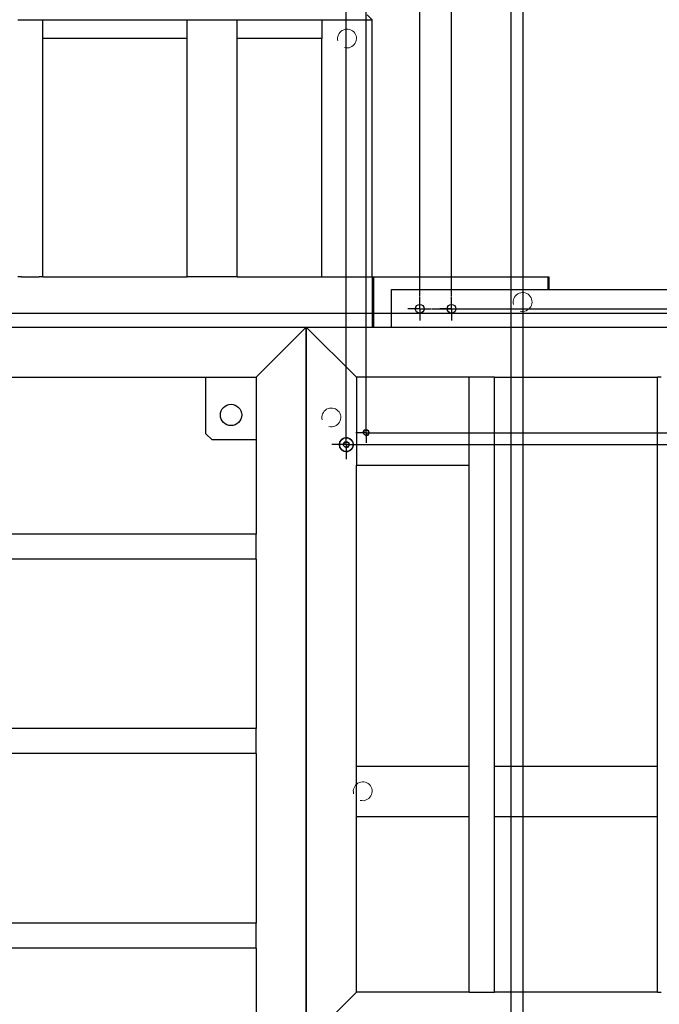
# Model space of a CAD drawing. Header units: millimetres. Extents: x 0 to 841, y 0 to 594.
# Tile 223 of 231: x 195 to 273, y 243 to 363. Entities that reach past the tile are written whole.
import ezdxf

# ---------------------------------------------------------------- set-up
doc = ezdxf.new("R2010")
doc.units = ezdxf.units.MM
doc.header["$PDSIZE"] = -1
doc.linetypes.add('CENTERX2', pattern=[20.32, 12.7, -2.54, 2.54, -2.54])
for name, color, linetype in [('COTES', 1, 'Continuous'), ('TRAIT-FINS', 9, 'Continuous'), ('TRAIT-MIXTES', 3, 'CENTERX2')]:
    doc.layers.add(name, color=color, linetype=linetype)
doc.layers.add('TRAIT-FORT', color=4, linetype='Continuous', lineweight=25)
doc.styles.add('SLDTEXTSTYLE0', font='TXT', dxfattribs={"width": 0.75})
doc.dimstyles.new('SLDDIMSTYLE1', dxfattribs={"dimtxt": 3, "dimasz": 2, "dimexe": 0, "dimexo": 0.0625, "dimgap": 0.75, "dimtad": 0, "dimtih": 1, "dimtoh": 1, "dimdec": 1, "dimlfac": 13, "dimrnd": 1e-09, "dimzin": 12, "dimdsep": 46, "dimtxsty": 'SLDTEXTSTYLE0', "dimsah": 1, "dimcen": 0.09, "dimadec": 0, "dimazin": 3, "dimtfac": 1, "dimtdec": 1, "dimtofl": 0, "dimtmove": 0, "dimatfit": 3, "dimfxl": 1, "dimfrac": 2, "dimtolj": 1, "dimtzin": 12, "dimarcsym": 0})

# ---------------------------------------------------------------- blocks, each defined once
blk = doc.blocks.new('_D_14')
at = {"layer": 'COTES', "color": 0, "lineweight": -2, "transparency": 16777216}
blk.add_line((325.59, 324.05), (325.59, 106.4), dxfattribs=at)
at = {"layer": 'Defpoints', "color": 0, "transparency": 16777216}
for p in [(325.59, 324.12), (125.12, 138.45), (325.59, 106.4)]:
    blk.add_point(p, dxfattribs=at)
at = {"layer": 'COTES', "color": 0, "transparency": 16777216, "insert": (325.59, 100.59), "char_height": 3, "attachment_point": 5, "rotation": 90, "style": 'SLDTEXTSTYLE0'}
blk.add_mtext('\\A1;2606.1', dxfattribs=at)
blk = doc.blocks.new('_D_23')
at = {"layer": 'COTES', "color": 0, "lineweight": -2, "transparency": 16777216}
for p, q in [((218.24, 434.93), (218.24, 438.93)), ((226.43, 430.93), (218.24, 434.93)), ((226.43, 415.11), (226.43, 430.93))]:
    blk.add_line(p, q, dxfattribs=at)
at = {"layer": 'Defpoints', "color": 0, "transparency": 16777216}
for p in [(218.24, 438.93), (226.43, 415.05), (125.12, 138.45)]:
    blk.add_point(p, dxfattribs=at)
at = {"layer": 'COTES', "color": 0, "transparency": 16777216, "insert": (218.24, 444.18), "char_height": 3, "attachment_point": 5, "rotation": 90, "style": 'SLDTEXTSTYLE0'}
blk.add_mtext('\\A1;1317.1', dxfattribs=at)
blk = doc.blocks.new('_D_24')
at = {"layer": 'COTES', "color": 0, "lineweight": -2, "transparency": 16777216}
for p, q in [((223.05, 434.93), (223.05, 438.93)), ((230.34, 430.93), (223.05, 434.93)), ((230.34, 415.11), (230.34, 430.93))]:
    blk.add_line(p, q, dxfattribs=at)
at = {"layer": 'Defpoints', "color": 0, "transparency": 16777216}
for p in [(223.05, 438.93), (230.34, 415.05), (125.12, 138.45)]:
    blk.add_point(p, dxfattribs=at)
at = {"layer": 'COTES', "color": 0, "transparency": 16777216, "insert": (223.05, 444.93), "char_height": 3, "attachment_point": 5, "rotation": 90, "style": 'SLDTEXTSTYLE0'}
blk.add_mtext('\\A1;1367.9', dxfattribs=at)
blk = doc.blocks.new('_D_25')
at = {"layer": 'COTES', "color": 0, "lineweight": -2, "transparency": 16777216}
for p, q in [((227.86, 434.93), (227.86, 438.93)), ((235.02, 430.93), (227.86, 434.93)), ((235.02, 311.4), (235.02, 430.93))]:
    blk.add_line(p, q, dxfattribs=at)
at = {"layer": 'Defpoints', "color": 0, "transparency": 16777216}
for p in [(227.86, 438.93), (235.02, 311.34), (125.12, 138.45)]:
    blk.add_point(p, dxfattribs=at)
at = {"layer": 'COTES', "color": 0, "transparency": 16777216, "insert": (227.86, 444.93), "char_height": 3, "attachment_point": 5, "rotation": 90, "style": 'SLDTEXTSTYLE0'}
blk.add_mtext('\\A1;1428.7', dxfattribs=at)
blk = doc.blocks.new('_D_26')
at = {"layer": 'COTES', "color": 0, "lineweight": -2, "transparency": 16777216}
for p, q in [((232.67, 434.93), (232.67, 438.93)), ((237.46, 430.93), (232.67, 434.93)), ((237.46, 312.87), (237.46, 430.93))]:
    blk.add_line(p, q, dxfattribs=at)
at = {"layer": 'Defpoints', "color": 0, "transparency": 16777216}
for p in [(232.67, 438.93), (237.46, 312.8), (125.12, 138.45)]:
    blk.add_point(p, dxfattribs=at)
at = {"layer": 'COTES', "color": 0, "transparency": 16777216, "insert": (232.67, 444.74), "char_height": 3, "attachment_point": 5, "rotation": 90, "style": 'SLDTEXTSTYLE0'}
blk.add_mtext('\\A1;1460.5', dxfattribs=at)
blk = doc.blocks.new('_D_27')
at = {"layer": 'COTES', "color": 0, "lineweight": -2, "transparency": 16777216}
for p, q in [((237.48, 434.93), (237.48, 438.93)), ((240.73, 430.93), (237.48, 434.93)), ((240.73, 369.33), (240.73, 430.93))]:
    blk.add_line(p, q, dxfattribs=at)
at = {"layer": 'Defpoints', "color": 0, "transparency": 16777216}
for p in [(237.48, 438.93), (240.73, 369.27), (125.12, 138.45)]:
    blk.add_point(p, dxfattribs=at)
at = {"layer": 'COTES', "color": 0, "transparency": 16777216, "insert": (237.48, 444.74), "char_height": 3, "attachment_point": 5, "rotation": 90, "style": 'SLDTEXTSTYLE0'}
blk.add_mtext('\\A1;1502.9', dxfattribs=at)
blk = doc.blocks.new('_D_28')
at = {"layer": 'COTES', "color": 0, "lineweight": -2, "transparency": 16777216}
for p, q in [((242.29, 434.93), (242.29, 438.93)), ((244.03, 430.93), (242.29, 434.93)), ((244.03, 329.53), (244.03, 430.93))]:
    blk.add_line(p, q, dxfattribs=at)
at = {"layer": 'Defpoints', "color": 0, "transparency": 16777216}
for p in [(242.29, 438.93), (244.03, 329.47), (125.12, 138.45)]:
    blk.add_point(p, dxfattribs=at)
at = {"layer": 'COTES', "color": 0, "transparency": 16777216, "insert": (242.29, 444.93), "char_height": 3, "attachment_point": 5, "rotation": 90, "style": 'SLDTEXTSTYLE0'}
blk.add_mtext('\\A1;1545.9', dxfattribs=at)
blk = doc.blocks.new('_D_29')
at = {"layer": 'COTES', "color": 0, "lineweight": -2, "transparency": 16777216}
for p, q in [((247.1, 434.93), (247.1, 438.93)), ((247.94, 430.93), (247.1, 434.93)), ((247.94, 329.53), (247.94, 430.93))]:
    blk.add_line(p, q, dxfattribs=at)
at = {"layer": 'Defpoints', "color": 0, "transparency": 16777216}
for p in [(247.1, 438.93), (247.94, 329.47), (125.12, 138.45)]:
    blk.add_point(p, dxfattribs=at)
at = {"layer": 'COTES', "color": 0, "transparency": 16777216, "insert": (247.1, 444.93), "char_height": 3, "attachment_point": 5, "rotation": 90, "style": 'SLDTEXTSTYLE0'}
blk.add_mtext('\\A1;1596.7', dxfattribs=at)
blk = doc.blocks.new('_D_30')
at = {"layer": 'COTES', "color": 0, "lineweight": -2, "transparency": 16777216}
for p, q in [((251.91, 434.93), (251.91, 438.93)), ((255.25, 430.93), (251.91, 434.93)), ((255.25, 208.28), (255.25, 430.93))]:
    blk.add_line(p, q, dxfattribs=at)
at = {"layer": 'Defpoints', "color": 0, "transparency": 16777216}
for p in [(251.91, 438.93), (255.25, 208.22), (125.12, 138.45)]:
    blk.add_point(p, dxfattribs=at)
at = {"layer": 'COTES', "color": 0, "transparency": 16777216, "insert": (251.91, 444.56), "char_height": 3, "attachment_point": 5, "rotation": 90, "style": 'SLDTEXTSTYLE0'}
blk.add_mtext('\\A1;1691.8', dxfattribs=at)
blk = doc.blocks.new('_D_31')
at = {"layer": 'COTES', "color": 0, "lineweight": -2, "transparency": 16777216}
blk.add_line((256.72, 206.33), (256.72, 438.93), dxfattribs=at)
at = {"layer": 'Defpoints', "color": 0, "transparency": 16777216}
for p in [(256.72, 438.93), (256.72, 206.26), (125.12, 138.45)]:
    blk.add_point(p, dxfattribs=at)
at = {"layer": 'COTES', "color": 0, "transparency": 16777216, "insert": (256.72, 444.37), "char_height": 3, "attachment_point": 5, "rotation": 90, "style": 'SLDTEXTSTYLE0'}
blk.add_mtext('\\A1;1710.8', dxfattribs=at)
blk = doc.blocks.new('_D_52')
at = {"layer": 'COTES', "color": 0, "lineweight": -2, "transparency": 16777216}
for p, q in [((332.44, 243.03), (336.44, 244.66)), ((336.44, 244.66), (340.44, 244.66)), ((325.65, 243.03), (332.44, 243.03))]:
    blk.add_line(p, q, dxfattribs=at)
at = {"layer": 'Defpoints', "color": 0, "transparency": 16777216}
for p in [(340.44, 244.66), (325.59, 243.03), (125.12, 138.45)]:
    blk.add_point(p, dxfattribs=at)
at = {"layer": 'COTES', "color": 0, "transparency": 16777216, "insert": (346.44, 244.66), "char_height": 3, "attachment_point": 5, "style": 'SLDTEXTSTYLE0'}
blk.add_mtext('\\A1;1359.6', dxfattribs=at)
blk = doc.blocks.new('_D_53')
at = {"layer": 'COTES', "color": 0, "lineweight": -2, "transparency": 16777216}
for p, q in [((235.08, 311.34), (332.44, 311.34)), ((332.44, 311.34), (336.44, 307.88)), ((336.44, 307.88), (340.44, 307.88))]:
    blk.add_line(p, q, dxfattribs=at)
at = {"layer": 'Defpoints', "color": 0, "transparency": 16777216}
for p in [(235.02, 311.34), (340.44, 307.88), (125.12, 138.45)]:
    blk.add_point(p, dxfattribs=at)
at = {"layer": 'COTES', "color": 0, "transparency": 16777216, "insert": (346.81, 307.88), "char_height": 3, "attachment_point": 5, "style": 'SLDTEXTSTYLE0'}
blk.add_mtext('\\A1;2247.6', dxfattribs=at)
blk = doc.blocks.new('_D_54')
at = {"layer": 'COTES', "color": 0, "lineweight": -2, "transparency": 16777216}
for p, q in [((237.53, 312.8), (332.44, 312.8)), ((332.44, 312.8), (336.44, 312.46)), ((336.44, 312.46), (340.44, 312.46))]:
    blk.add_line(p, q, dxfattribs=at)
at = {"layer": 'Defpoints', "color": 0, "transparency": 16777216}
for p in [(237.46, 312.8), (340.44, 312.46), (125.12, 138.45)]:
    blk.add_point(p, dxfattribs=at)
at = {"layer": 'COTES', "color": 0, "transparency": 16777216, "insert": (346.81, 312.46), "char_height": 3, "attachment_point": 5, "style": 'SLDTEXTSTYLE0'}
blk.add_mtext('\\A1;2266.6', dxfattribs=at)
blk = doc.blocks.new('_D_55')
at = {"layer": 'COTES', "color": 0, "lineweight": -2, "transparency": 16777216}
for p, q in [((325.65, 320.21), (332.44, 320.21)), ((332.44, 320.21), (336.44, 317.27)), ((336.44, 317.27), (340.44, 317.27))]:
    blk.add_line(p, q, dxfattribs=at)
at = {"layer": 'Defpoints', "color": 0, "transparency": 16777216}
for p in [(325.59, 320.21), (340.44, 317.27), (125.12, 138.45)]:
    blk.add_point(p, dxfattribs=at)
at = {"layer": 'COTES', "color": 0, "transparency": 16777216, "insert": (346.81, 317.27), "char_height": 3, "attachment_point": 5, "style": 'SLDTEXTSTYLE0'}
blk.add_mtext('\\A1;2362.9', dxfattribs=at)
blk = doc.blocks.new('_D_56')
at = {"layer": 'COTES', "color": 0, "lineweight": -2, "transparency": 16777216}
for p, q in [((325.65, 324.12), (332.44, 324.12)), ((332.44, 324.12), (336.44, 322.08)), ((336.44, 322.08), (340.44, 322.08))]:
    blk.add_line(p, q, dxfattribs=at)
at = {"layer": 'Defpoints', "color": 0, "transparency": 16777216}
for p in [(325.59, 324.12), (340.44, 322.08), (125.12, 138.45)]:
    blk.add_point(p, dxfattribs=at)
at = {"layer": 'COTES', "color": 0, "transparency": 16777216, "insert": (346.44, 322.08), "char_height": 3, "attachment_point": 5, "style": 'SLDTEXTSTYLE0'}
blk.add_mtext('\\A1;2413.7', dxfattribs=at)
blk = doc.blocks.new('_D_57')
at = {"layer": 'COTES', "color": 0, "lineweight": -2, "transparency": 16777216}
for p, q in [((147.31, 327.48), (332.44, 327.48)), ((332.44, 327.48), (336.44, 326.89)), ((336.44, 326.89), (340.44, 326.89))]:
    blk.add_line(p, q, dxfattribs=at)
at = {"layer": 'Defpoints', "color": 0, "transparency": 16777216}
for p in [(147.24, 327.48), (340.44, 326.89), (125.12, 138.45)]:
    blk.add_point(p, dxfattribs=at)
at = {"layer": 'COTES', "color": 0, "transparency": 16777216, "insert": (346.81, 326.89), "char_height": 3, "attachment_point": 5, "style": 'SLDTEXTSTYLE0'}
blk.add_mtext('\\A1;2457.4', dxfattribs=at)
blk = doc.blocks.new('_D_58')
at = {"layer": 'COTES', "color": 0, "lineweight": -2, "transparency": 16777216}
for p, q in [((332.44, 328), (336.44, 331.7)), ((336.44, 331.7), (340.44, 331.7)), ((245.56, 328), (332.44, 328))]:
    blk.add_line(p, q, dxfattribs=at)
at = {"layer": 'Defpoints', "color": 0, "transparency": 16777216}
for p in [(340.44, 331.7), (245.49, 328), (125.12, 138.45)]:
    blk.add_point(p, dxfattribs=at)
at = {"layer": 'COTES', "color": 0, "transparency": 16777216, "insert": (346.81, 331.7), "char_height": 3, "attachment_point": 5, "style": 'SLDTEXTSTYLE0'}
blk.add_mtext('\\A1;2464.2', dxfattribs=at)
blk = doc.blocks.new('_D_59')
at = {"layer": 'COTES', "color": 0, "lineweight": -2, "transparency": 16777216}
for p, q in [((242.25, 367.81), (332.44, 367.81)), ((332.44, 367.81), (336.44, 367.36)), ((336.44, 367.36), (340.44, 367.36))]:
    blk.add_line(p, q, dxfattribs=at)
at = {"layer": 'Defpoints', "color": 0, "transparency": 16777216}
for p in [(242.19, 367.81), (340.44, 367.36), (125.12, 138.45)]:
    blk.add_point(p, dxfattribs=at)
at = {"layer": 'COTES', "color": 0, "transparency": 16777216, "insert": (346.44, 367.36), "char_height": 3, "attachment_point": 5, "style": 'SLDTEXTSTYLE0'}
blk.add_mtext('\\A1;2981.7', dxfattribs=at)
blk = doc.blocks.new('_D_60')
at = {"layer": 'COTES', "color": 0, "lineweight": -2, "transparency": 16777216}
for p, q in [((332.44, 371.72), (336.44, 372.17)), ((336.44, 372.17), (340.44, 372.17)), ((242.25, 371.72), (332.44, 371.72))]:
    blk.add_line(p, q, dxfattribs=at)
at = {"layer": 'Defpoints', "color": 0, "transparency": 16777216}
for p in [(340.44, 372.17), (242.19, 371.72), (125.12, 138.45)]:
    blk.add_point(p, dxfattribs=at)
at = {"layer": 'COTES', "color": 0, "transparency": 16777216, "insert": (346.63, 372.17), "char_height": 3, "attachment_point": 5, "style": 'SLDTEXTSTYLE0'}
blk.add_mtext('\\A1;3032.5', dxfattribs=at)
blk = doc.blocks.new('_D_61')
at = {"layer": 'COTES', "color": 0, "lineweight": -2, "transparency": 16777216}
blk.add_line((241.93, 406.42), (340.44, 406.42), dxfattribs=at)
at = {"layer": 'Defpoints', "color": 0, "transparency": 16777216}
for p in [(241.87, 406.42), (340.44, 406.42), (125.12, 138.45)]:
    blk.add_point(p, dxfattribs=at)
at = {"layer": 'COTES', "color": 0, "transparency": 16777216, "insert": (346.81, 406.42), "char_height": 3, "attachment_point": 5, "style": 'SLDTEXTSTYLE0'}
blk.add_mtext('\\A1;3483.6', dxfattribs=at)
blk = doc.blocks.new('SW_CENTERMARKSYMBOL_12')
at = {"layer": 'TRAIT-MIXTES', "color": 0}
for p, q in [((0, 0.92), (0, 1.46)), ((-0.92, 0), (-1.46, 0)), ((0, 0), (-0.92, 0)), ((0, 0), (0, 0.92)), ((0, 0), (0, -0.92)), ((0, 0), (0.92, 0)), ((0.92, 0), (1.46, 0)), ((0, -0.92), (0, -1.46))]:
    blk.add_line(p, q, dxfattribs=at)
blk = doc.blocks.new('SW_CENTERMARKSYMBOL_13')
at = {"layer": 'TRAIT-MIXTES', "color": 0}
for p, q in [((0, 0.92), (0, 1.46)), ((-0.92, 0), (-1.46, 0)), ((0, 0), (-0.92, 0)), ((0, 0), (0, 0.92)), ((0, 0), (0, -0.92)), ((0, 0), (0.92, 0)), ((0.92, 0), (1.46, 0)), ((0, -0.92), (0, -1.46))]:
    blk.add_line(p, q, dxfattribs=at)
blk = doc.blocks.new('SW_CENTERMARKSYMBOL_15')
at = {"layer": 'TRAIT-MIXTES', "color": 0}
for p, q in [((0, 0.92), (0, 1.77)), ((-0.92, 0), (-1.77, 0)), ((0, 0), (-0.92, 0)), ((0, 0), (0, 0.92)), ((0, 0), (0, -0.92)), ((0, 0), (0.92, 0)), ((0.92, 0), (1.77, 0)), ((0, -0.92), (0, -1.77))]:
    blk.add_line(p, q, dxfattribs=at)
blk = doc.blocks.new('SW_CENTERMARKSYMBOL_16')
at = {"layer": 'TRAIT-MIXTES', "color": 0}
for p, q in [((0, 0.92), (0, 1.25)), ((-0.92, 0), (-1.25, 0)), ((0, 0), (-0.92, 0)), ((0, 0), (0, 0.92)), ((0, 0), (0, -0.92)), ((0, 0), (0.92, 0)), ((0.92, 0), (1.25, 0)), ((0, -0.92), (0, -1.25))]:
    blk.add_line(p, q, dxfattribs=at)

msp = doc.modelspace()

# ---------------------------------------------------------------- linework, layer by layer
at = {"layer": 'TRAIT-FINS', "lineweight": 18}
for centre, radius in [((235.1165, 361.1408), 1.1538), ((256.6549, 328.8331), 1.1538), ((233.1934, 314.6793), 1.1538), ((237.4626, 312.8039), 0.3846), ((235.0203, 311.3385), 0.3846), ((237.0396, 268.8331), 1.1538)]:
    msp.add_arc(centre, radius, 255, 195, dxfattribs=at)
at = {"layer": 'TRAIT-FORT', "lineweight": 25}
for p, q in [((194.7319, 363.4485), (195.1934, 363.4485)), ((195.1934, 363.4485), (197.3473, 363.4485)), ((197.3473, 363.4485), (197.8088, 363.4485)), ((197.8088, 331.91), (197.8088, 363.4485)), ((197.8088, 363.4485), (215.5011, 363.4485)), ((215.5011, 331.91), (215.5011, 363.4485)), ((215.5011, 363.4485), (216.1165, 363.4485)), ((216.1165, 363.4485), (221.0396, 363.4485)), ((221.0396, 363.4485), (221.6549, 363.4485)), ((221.6549, 331.91), (221.6549, 363.4485)), ((221.6549, 363.4485), (238.1934, 363.4485)), ((232.0396, 363.4485), (232.0396, 361.7562)), ((237.578, 364.0639), (238.1934, 363.4485)), ((238.1934, 331.91), (238.1934, 363.4485)), ((215.5011, 361.1408), (197.8088, 361.1408)), ((232.0396, 361.1408), (221.6549, 361.1408)), ((232.0396, 361.7562), (232.0396, 361.1408)), ((232.0396, 331.91), (232.0396, 361.1408)), ((195.1934, 331.91), (194.7319, 331.91)), ((195.1934, 331.91), (197.3473, 331.91)), ((197.8088, 331.91), (197.3473, 331.91)), ((197.8088, 331.91), (215.5011, 331.91)), ((216.1165, 331.91), (215.5011, 331.91)), ((221.0396, 331.91), (216.1165, 331.91)), ((221.6549, 331.91), (221.0396, 331.91)), ((221.6549, 331.91), (238.1934, 331.91)), ((238.1934, 331.91), (238.3473, 331.91)), ((238.1934, 331.91), (238.1934, 331.2946)), ((238.1934, 331.2946), (238.1934, 326.3716)), ((238.3473, 331.91), (238.3473, 331.2946)), ((238.3473, 331.91), (259.7319, 331.91)), ((238.3473, 331.2946), (238.3473, 326.3716)), ((259.7319, 331.91), (259.7319, 331.2946)), ((259.7319, 331.91), (259.8857, 331.91)), ((259.7319, 331.2946), (259.7319, 330.3716)), ((259.8857, 331.91), (259.8857, 331.2946)), ((259.8857, 331.2946), (259.8857, 330.3716)), ((240.578, 330.3716), (315.1934, 330.3716)), ((240.578, 325.7562), (240.578, 330.3716)), ((238.1934, 326.3716), (238.1934, 325.7562)), ((238.3473, 326.3716), (238.3473, 325.7562)), ((148.9626, 325.7562), (238.1934, 325.7562)), ((155.8857, 325.7562), (230.1165, 325.7562)), ((224.578, 320.2177), (229.5011, 325.1408)), ((229.5011, 325.1408), (230.1165, 325.7562)), ((230.1165, 325.7562), (229.5011, 325.1408)), ((230.1165, 238.0639), (230.1165, 325.7562)), ((230.1165, 325.7562), (230.7319, 325.1408)), ((230.1165, 325.7562), (240.578, 325.7562)), ((230.7319, 325.1408), (230.1165, 325.7562)), ((230.1165, 325.7562), (230.1165, 203.4485)), ((230.7319, 325.1408), (235.6549, 320.2177)), ((238.1934, 325.7562), (238.3473, 325.7562)), ((240.578, 325.7562), (326.7319, 325.7562)), ((223.9626, 319.6023), (224.578, 320.2177)), ((224.578, 320.2177), (223.9626, 319.6023)), ((235.6549, 320.2177), (236.2703, 319.6023)), ((236.2703, 319.6023), (235.6549, 320.2177)), ((162.0396, 319.6023), (223.9626, 319.6023)), ((217.8088, 312.6793), (217.8088, 319.6023)), ((223.9626, 319.6023), (223.9626, 300.3716)), ((236.2703, 319.6023), (236.2703, 308.8331)), ((250.1165, 319.6023), (236.2703, 319.6023)), ((250.1165, 308.8331), (250.1165, 319.6023)), ((250.578, 319.6023), (250.1165, 319.6023)), ((252.7319, 319.6023), (250.578, 319.6023)), ((253.1934, 319.6023), (252.7319, 319.6023)), ((253.1934, 319.6023), (273.1934, 319.6023)), ((253.1934, 244.2177), (253.1934, 319.6023)), ((273.1934, 244.2177), (273.1934, 319.6023)), ((273.6549, 319.6023), (273.1934, 319.6023)), ((217.8088, 312.6793), (218.578, 311.91)), ((223.9626, 311.91), (218.578, 311.91)), ((236.2703, 308.8331), (250.1165, 308.8331)), ((236.2703, 244.2177), (236.2703, 308.8331)), ((250.1165, 244.2177), (250.1165, 308.8331)), ((223.9626, 300.3716), (162.0396, 300.3716)), ((223.9626, 299.91), (223.9626, 300.3716)), ((223.9626, 297.7562), (223.9626, 299.91)), ((223.9626, 297.2946), (162.0396, 297.2946)), ((223.9626, 297.2946), (223.9626, 297.7562)), ((223.9626, 297.2946), (223.9626, 276.5254)), ((223.9626, 276.5254), (162.0396, 276.5254)), ((223.9626, 276.0639), (223.9626, 276.5254)), ((223.9626, 273.91), (223.9626, 276.0639)), ((223.9626, 273.4485), (162.0396, 273.4485)), ((223.9626, 273.4485), (223.9626, 273.91)), ((223.9626, 273.4485), (223.9626, 252.6793)), ((236.2703, 271.91), (250.1165, 271.91)), ((253.1934, 271.91), (273.1934, 271.91)), ((236.2703, 265.7562), (250.1165, 265.7562)), ((253.1934, 265.7562), (273.1934, 265.7562)), ((223.9626, 252.6793), (162.0396, 252.6793)), ((223.9626, 252.2177), (223.9626, 252.6793)), ((223.9626, 250.0639), (223.9626, 252.2177)), ((223.9626, 249.6023), (223.9626, 250.0639)), ((223.9626, 249.6023), (162.0396, 249.6023)), ((223.9626, 249.6023), (223.9626, 228.8331)), ((236.2703, 244.2177), (235.6549, 243.6023)), ((235.6549, 243.6023), (236.2703, 244.2177)), ((250.1165, 244.2177), (236.2703, 244.2177)), ((250.1165, 244.2177), (250.578, 244.2177)), ((250.578, 244.2177), (252.7319, 244.2177)), ((252.7319, 244.2177), (253.1934, 244.2177)), ((273.1934, 244.2177), (253.1934, 244.2177)), ((273.1934, 244.2177), (273.6549, 244.2177)), ((235.6549, 243.6023), (230.7319, 238.6793))]:
    msp.add_line(p, q, dxfattribs=at)
for centre, radius in [((244.0329, 328.0048), 0.5385), ((247.9406, 328.0048), 0.5385), ((220.8857, 314.987), 1.3077), ((237.4626, 312.8039), 0.3269), ((235.0203, 311.3385), 0.8462), ((235.0203, 311.3385), 0.3269)]:
    msp.add_circle(centre, radius, dxfattribs=at)
msp.add_arc((235.0203, 311.3385), 0.8462, 41.409622, 318.590378, dxfattribs=at)
msp.add_open_spline([(235.6549, 311.8982), (235.6891, 311.8594), (235.7191, 311.8184), (235.7712, 311.7319), (235.7933, 311.6864), (235.8206, 311.6146), (235.8286, 311.5902), (235.8422, 311.5412), (235.8479, 311.5165), (235.8571, 311.4666), (235.8606, 311.4414), (235.8653, 311.3906), (235.8665, 311.3648), (235.8665, 311.2877), (235.8619, 311.2371), (235.8483, 311.1622), (235.8426, 311.1374), (235.829, 311.0881), (235.821, 311.0636), (235.794, 310.9922), (235.772, 310.9466), (235.7196, 310.8593), (235.6891, 310.8175), (235.6549, 310.7788)], degree=3, knots=[0, 0, 0, 0, 0.125, 0.125, 0.25, 0.25, 0.3125, 0.3125, 0.375, 0.375, 0.4375, 0.4375, 0.5, 0.5, 0.625, 0.625, 0.6875, 0.6875, 0.75, 0.75, 0.875, 0.875, 1, 1, 1, 1], dxfattribs=at)

# ---------------------------------------------------------------- block references
at = {"layer": 'TRAIT-MIXTES'}
for name, p in [('SW_CENTERMARKSYMBOL_12', (244.0329, 328.0048)), ('SW_CENTERMARKSYMBOL_13', (247.9406, 328.0048)), ('SW_CENTERMARKSYMBOL_16', (237.4626, 312.8039)), ('SW_CENTERMARKSYMBOL_15', (235.0203, 311.3385))]:
    msp.add_blockref(name, p, dxfattribs=at)

# ---------------------------------------------------------------- dimensions: what is measured, and where the dimension line sits
at = {"layer": 'COTES'}
for feature_location, offset, dtype, picture, middle in [((230.3387, 415.0471), (-7.2918, 23.8843), 1, '_D_24', (223.0469, 444.9314)), ((235.0203, 311.3385), (-7.1633, 127.5929), 1, '_D_25', (227.857, 444.9314)), ((244.0329, 329.4663), (-1.7455, 109.4651), 1, '_D_28', (242.2874, 444.9314)), ((247.9406, 329.4663), (-0.843, 109.4651), 1, '_D_29', (247.0975, 444.9314)), ((237.4626, 312.8039), (-4.7955, 126.1275), 1, '_D_26', (232.6672, 444.7439)), ((240.7273, 369.2705), (-3.25, 69.6609), 1, '_D_27', (237.4773, 444.7439)), ((255.2524, 208.2177), (-3.3447, 230.7137), 1, '_D_30', (251.9077, 444.5564)), ((256.7178, 206.2639), (0, 232.6675), 1, '_D_31', (256.7178, 444.3689)), ((226.431, 415.0471), (-8.1942, 23.8843), 1, '_D_23', (218.2368, 444.1814)), ((241.8686, 406.4179), (98.5698, 0), 0, '_D_61', (346.8134, 406.4179)), ((242.1888, 371.7166), (98.2496, 0.4512), 0, '_D_60', (346.6259, 372.1679)), ((242.1888, 367.8089), (98.2496, -0.4512), 0, '_D_59', (346.4384, 367.3577)), ((245.4944, 328.0048), (94.944, 3.6922), 0, '_D_58', (346.8134, 331.6969)), ((147.2436, 327.4816), (193.1948, -0.5947), 0, '_D_57', (346.8134, 326.8868)), ((325.5854, 324.1156), (0, -217.7164), 1, '_D_14', (325.5854, 100.5867)), ((325.5854, 324.1156), (14.853, -2.0389), 0, '_D_56', (346.4384, 322.0767)), ((325.5854, 320.2079), (14.853, -2.9414), 0, '_D_55', (346.8134, 317.2666)), ((237.4626, 312.8039), (102.9758, -0.3474), 0, '_D_54', (346.8134, 312.4564)), ((235.0203, 311.3385), (105.4181, -3.4624), 0, '_D_53', (346.8134, 307.8761)), ((325.5854, 243.031), (14.853, 1.6337), 0, '_D_52', (346.4384, 244.6647))]:
    dim = msp.add_ordinate_dim(feature_location=feature_location, offset=offset, dtype=dtype, origin=(125.1165, 138.4485), dimstyle='SLDDIMSTYLE1', dxfattribs=at)
    dim.commit()
    dim.dimension.update_dxf_attribs({"geometry": picture, "text_midpoint": middle})

doc.saveas('drawing.dxf')
